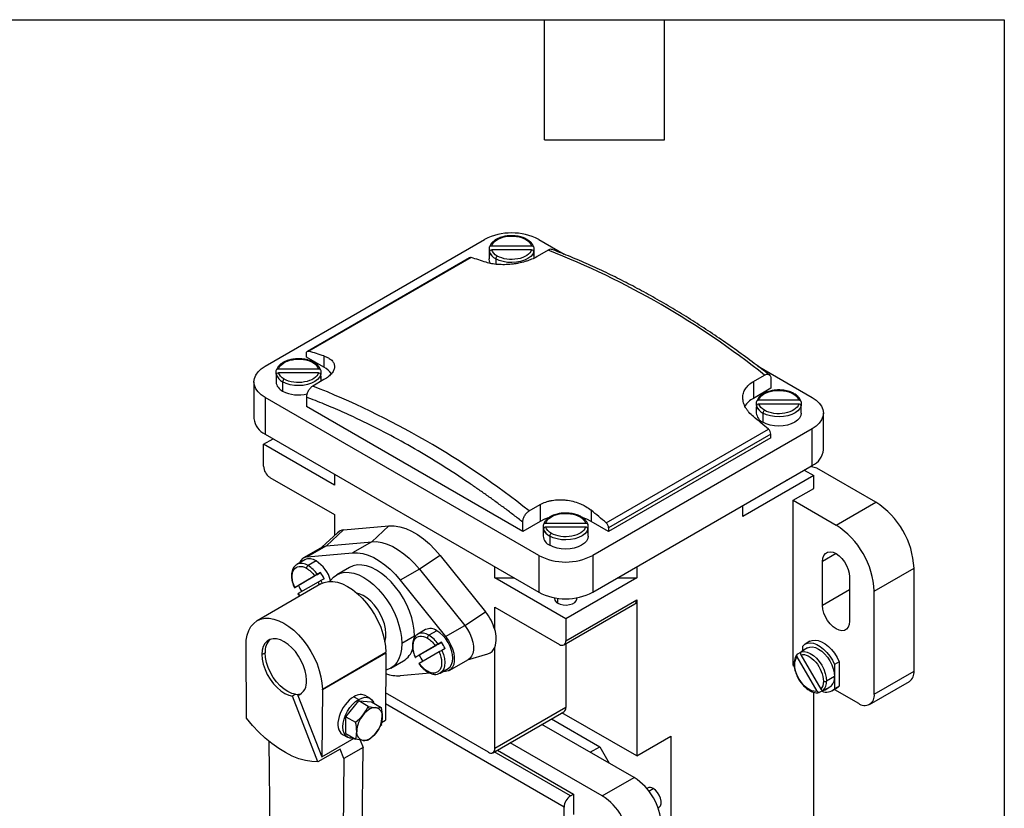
# Model space of a CAD drawing. Header units: millimetres. Extents: x 22 to 956, y 22 to 733.
# Tile 9 of 9: x 737 to 956, y 558 to 733. Entities that reach past the tile are written whole.
import ezdxf

# ---------------------------------------------------------------- set-up
doc = ezdxf.new("R2010")
doc.units = ezdxf.units.MM
doc.header["$LTSCALE"] = 3.5
doc.layers.add('TEXT', color=140, linetype='Continuous', lineweight=25)

msp = doc.modelspace()

# ---------------------------------------------------------------- linework, layer by layer
for p, q in [((791.35, 656.391), (840.141, 684.557)), ((841.723, 683.182), (850.579, 683.182)), ((852.162, 684.557), (857.815, 681.293)), ((841.151, 681.496), (841.151, 680.271)), ((841.216, 681.957), (841.216, 682.774)), ((841.216, 681.85), (841.216, 681.034)), ((850.579, 682.259), (841.723, 682.259)), ((851.087, 682.774), (851.087, 681.957)), ((851.087, 681.034), (851.087, 681.85)), ((851.151, 680.429), (851.151, 681.496)), ((854.283, 682.188), (851.808, 680.759)), ((836.812, 680.525), (800.75, 659.706)), ((837.147, 680.548), (801.085, 659.73)), ((842.616, 680.271), (842.616, 679.069)), ((800.543, 658.432), (800.543, 659.248)), ((804.432, 656.187), (800.543, 658.432)), ((804.432, 658.677), (804.432, 656.187)), ((793.839, 654.608), (793.839, 655.424)), ((793.839, 654.501), (793.839, 653.684)), ((794.347, 655.833), (803.203, 655.833)), ((803.203, 654.909), (794.347, 654.909)), ((803.711, 655.424), (803.711, 654.608)), ((803.711, 653.684), (803.711, 654.501)), ((900.829, 656.462), (912.973, 649.451)), ((788.861, 652.921), (788.861, 644.756)), ((793.775, 654.146), (793.775, 652.921)), ((795.239, 652.921), (795.239, 650.88)), ((804.432, 653.41), (801.957, 651.981)), ((803.775, 653.031), (803.775, 654.146)), ((899.891, 653.002), (902.366, 654.43)), ((899.891, 653.002), (899.891, 649.247)), ((903.78, 653.589), (903.78, 651.492)), ((903.78, 651.492), (899.891, 649.247)), ((852.162, 614.346), (791.35, 649.451)), ((791.35, 649.451), (791.35, 641.286)), ((800.543, 649.507), (800.543, 647.41)), ((900.613, 647.668), (900.613, 648.485)), ((901.12, 648.893), (909.976, 648.893)), ((909.976, 647.969), (901.12, 647.969)), ((910.484, 648.485), (910.484, 647.668)), ((848.626, 619.652), (800.543, 647.41)), ((900.548, 647.206), (900.548, 645.982)), ((900.613, 647.561), (900.613, 646.745)), ((902.013, 645.982), (902.013, 643.941)), ((910.484, 646.745), (910.484, 647.561)), ((910.548, 645.982), (910.548, 647.206)), ((915.462, 637.816), (915.462, 645.982)), ((912.973, 642.512), (864.182, 614.346)), ((867.176, 621.576), (903.238, 642.394)), ((912.973, 634.346), (912.973, 642.512)), ((790.997, 639.04), (793.119, 640.265)), ((791.35, 641.286), (852.162, 606.18)), ((903.78, 641.287), (867.718, 620.469)), ((903.78, 640.471), (867.718, 619.652)), ((903.78, 640.471), (903.78, 641.287)), ((790.997, 634.148), (790.997, 639.04)), ((806.775, 629.931), (790.997, 639.04)), ((796.955, 638.051), (797.007, 638.019)), ((797.007, 638.019), (797.007, 638.02)), ((797.007, 638.019), (797.061, 637.989)), ((864.182, 606.18), (912.973, 634.346)), ((911.204, 633.326), (913.326, 632.1)), ((914.033, 633.733), (912.547, 634.101)), ((927.115, 626.181), (914.033, 633.733)), ((792.411, 631.698), (806.775, 623.406)), ((806.775, 632.382), (806.775, 629.931)), ((913.326, 632.1), (897.548, 622.992)), ((907.262, 631.05), (907.368, 631.111)), ((913.326, 629.243), (913.326, 632.1)), ((908.73, 626.589), (913.326, 629.243)), ((908.73, 589.845), (908.73, 626.589)), ((908.73, 626.589), (918.276, 621.078)), ((918.276, 621.078), (927.115, 626.181)), ((850.04, 624.223), (852.515, 625.652)), ((852.515, 625.652), (852.515, 621.898)), ((863.829, 624.387), (863.829, 621.898)), ((897.548, 622.992), (897.548, 625.442)), ((806.775, 623.406), (806.775, 618.785)), ((852.515, 621.898), (848.626, 619.652)), ((848.626, 619.652), (848.626, 621.749)), ((867.718, 619.652), (863.829, 621.898)), ((808.798, 619.993), (804.962, 616.496)), ((808.798, 619.993), (818.875, 620.894)), ((818.875, 620.894), (815.038, 617.397)), ((853.172, 619.857), (853.172, 618.632)), ((853.236, 620.319), (853.236, 621.135)), ((853.236, 620.211), (853.236, 619.395)), ((853.744, 621.543), (862.6, 621.543)), ((862.6, 620.62), (853.744, 620.62)), ((863.108, 621.135), (863.108, 620.319)), ((863.108, 619.395), (863.108, 620.211)), ((863.172, 618.632), (863.172, 619.857)), ((867.718, 620.469), (867.718, 619.652)), ((807.405, 619.379), (803.97, 616.139)), ((804.962, 616.496), (815.038, 617.397)), ((815.038, 617.397), (810.796, 614.948)), ((854.636, 618.632), (854.636, 616.591)), ((804.157, 616.247), (799.914, 613.798)), ((804.962, 616.496), (800.72, 614.047)), ((800.164, 613.365), (798.397, 612.344)), ((800.72, 614.047), (810.796, 614.948)), ((802.664, 613.117), (800.896, 612.097)), ((830.294, 614.301), (825.645, 611.274)), ((830.294, 614.301), (840.371, 601.767)), ((852.162, 614.346), (852.162, 606.18)), ((864.182, 614.346), (864.182, 606.18)), ((918.277, 614.75), (915.271, 613.015)), ((915.271, 603.216), (915.271, 613.015)), ((810.1, 611.671), (807.271, 610.039)), ((825.645, 611.274), (821.402, 608.824)), ((825.645, 611.274), (835.721, 598.739)), ((842.394, 609.369), (842.394, 611.819)), ((873.95, 611.819), (873.95, 609.369)), ((926.761, 606.382), (935.6, 611.484)), ((935.6, 588.621), (935.6, 611.484)), ((797.929, 607.224), (802.357, 609.782)), ((803.671, 610.54), (798.736, 607.69)), ((802.964, 610.132), (803.671, 610.54)), ((804.471, 609.155), (803.764, 608.746)), ((803.764, 608.746), (804.013, 608.143)), ((821.402, 608.824), (831.479, 596.29)), ((858.172, 600.261), (842.394, 609.369)), ((842.394, 609.369), (846.638, 609.369)), ((873.95, 609.369), (858.172, 600.261)), ((869.706, 609.369), (873.95, 609.369)), ((921.281, 609.545), (921.281, 599.747)), ((803.736, 607.998), (789.594, 599.834)), ((797.851, 607.18), (797.9, 607.084)), ((798.736, 607.69), (798.029, 607.282)), ((803.157, 608.396), (798.729, 605.839)), ((803.157, 608.396), (803.372, 607.787)), ((921.281, 606.686), (915.271, 603.216)), ((926.761, 583.518), (926.761, 606.382)), ((799.154, 605.353), (798.729, 605.839)), ((855.672, 604.96), (855.672, 604.751)), ((856.404, 603.73), (856.404, 604.85)), ((858.172, 595.368), (873.95, 604.477)), ((860.672, 604.751), (860.672, 604.96)), ((873.95, 604.477), (873.95, 569.774)), ((842.394, 602.844), (856.758, 594.552)), ((842.394, 597.888), (842.394, 602.844)), ((857.758, 594.453), (873.536, 603.561)), ((835.721, 598.739), (840.371, 601.767)), ((858.172, 600.261), (858.172, 595.368)), ((827.034, 597.853), (825.267, 596.833)), ((829.534, 597.606), (827.766, 596.585)), ((831.479, 596.29), (835.721, 598.739)), ((824.584, 596.38), (821.756, 594.748)), ((824.582, 596.142), (824.584, 596.38)), ((787.247, 578.14), (787.108, 594.241)), ((824.799, 591.713), (829.227, 594.27)), ((830.541, 595.029), (825.606, 592.178)), ((829.834, 594.62), (830.541, 595.029)), ((831.341, 593.643), (830.634, 593.235)), ((842.394, 571.407), (842.394, 593.904)), ((858.172, 594.692), (858.172, 580.516)), ((911.259, 593.33), (910.551, 592.922)), ((911.887, 593.768), (910.827, 593.155)), ((910.851, 593.17), (910.851, 594.187)), ((912.448, 595.246), (911.387, 594.634)), ((790.643, 592.298), (791.35, 592.707)), ((804.078, 584.641), (818.22, 592.805)), ((818.22, 592.609), (804.078, 584.445)), ((818.22, 592.609), (818.09, 577.704)), ((824.721, 591.668), (824.77, 591.572)), ((825.606, 592.178), (824.899, 591.77)), ((830.027, 592.884), (825.599, 590.327)), ((832.284, 588.76), (836.527, 591.209)), ((836.339, 591.101), (840.863, 592.455)), ((914.08, 584.147), (909.651, 591.817)), ((909.751, 592.46), (910.459, 592.868)), ((910.451, 592.279), (914.88, 584.609)), ((819.27, 589.253), (822.099, 590.886)), ((830.266, 588.172), (832.034, 589.193)), ((908.73, 589.845), (908.979, 589.701)), ((918.983, 590.717), (917.923, 590.104)), ((917.923, 590.104), (917.923, 587.396)), ((918.983, 590.717), (918.983, 585.3)), ((827.953, 588.196), (821.402, 587.61)), ((829.999, 588.071), (830.266, 588.172)), ((830.266, 588.172), (830.043, 588.064)), ((831.479, 588.511), (830.739, 588.445)), ((917.923, 587.396), (916.155, 586.376)), ((917.923, 587.396), (917.923, 584.688)), ((926.761, 583.518), (935.6, 588.621)), ((804.078, 584.445), (803.948, 569.54)), ((915.487, 584.373), (916.194, 584.782)), ((915.826, 584.495), (916.887, 585.107)), ((917.387, 584.241), (918.447, 584.853)), ((917.912, 584.544), (923.226, 581.477)), ((918.983, 585.3), (917.923, 584.688)), ((925.726, 581.229), (934.564, 586.332)), ((798.137, 583.481), (797.43, 583.073)), ((803.105, 568.447), (797.43, 583.073)), ((799.362, 583.591), (798.655, 583.182)), ((798.655, 583.182), (803.948, 569.54)), ((799.428, 583.614), (799.362, 583.591)), ((811.1, 582.937), (812.158, 582.326)), ((814.658, 582.574), (813.59, 583.191)), ((840.98, 570.59), (818.143, 583.774)), ((913.326, 511.661), (913.326, 583.918)), ((915.394, 584.32), (914.687, 583.912)), ((809.33, 578.497), (812.158, 582.015)), ((814.291, 580.784), (812.158, 582.015)), ((812.158, 582.015), (814.987, 581.762)), ((814.543, 580.133), (814.291, 580.784)), ((814.987, 581.762), (817.119, 580.531)), ((857.818, 558.415), (818.122, 581.331)), ((858.172, 580.516), (842.394, 571.407)), ((809.33, 578.497), (811.462, 577.265)), ((809.33, 574.725), (809.33, 578.497)), ((841.98, 570.491), (857.758, 579.6)), ((854.999, 578.007), (865.728, 571.813)), ((873.95, 569.774), (857.343, 579.361)), ((817.247, 576.611), (816.951, 576.441)), ((817.145, 576.874), (817.247, 576.611)), ((817.217, 577.2), (818.09, 577.704)), ((873.375, 564.947), (852.875, 576.781)), ((803.948, 569.54), (811.13, 573.686)), ((808.54, 574.559), (809.658, 573.913)), ((809.33, 574.725), (811.462, 573.494)), ((814.291, 573.241), (814.543, 573.6)), ((873.95, 569.774), (881.507, 574.136)), ((881.507, 574.136), (881.507, 544.485)), ((792.734, 518.633), (792.266, 572.979)), ((808.054, 571.305), (803.105, 568.447)), ((808.87, 569.202), (808.054, 571.305)), ((813.113, 571.652), (808.87, 569.202)), ((812.47, 573.308), (813.113, 571.652)), ((812.563, 508.514), (813.113, 571.652)), ((866.304, 560.865), (845.804, 572.699)), ((863.604, 570.587), (865.728, 571.813)), ((865.728, 571.813), (867.852, 568.135)), ((808.87, 569.202), (808.321, 506.064)), ((859.233, 560.864), (842.268, 570.658)), ((842.975, 571.066), (859.94, 561.272)), ((866.304, 560.865), (873.375, 564.947)), ((876.368, 562.62), (876.187, 562.516)), ((859.233, 560.864), (859.94, 561.272)), ((859.94, 561.272), (859.94, 556.781)), ((876.648, 561.937), (877.617, 562.497)), ((857.818, 555.557), (857.818, 558.415)), ((878.687, 558.186), (878.867, 558.29))]:
    msp.add_line(p, q)
at = {"flags": 128}
for points in [[(851.087, 681.85), (850.83, 681.295), (850.388, 680.779), (849.777, 680.325), (849.023, 679.949), (848.154, 679.667), (847.206, 679.491), (846.216, 679.426), (845.223, 679.476), (844.268, 679.638), (843.387, 679.907), (842.616, 680.271)], [(841.473, 679.252), (841.247, 679.708), (841.151, 680.271)], [(800.543, 659.248), (800.553, 659.378), (800.582, 659.493), (800.63, 659.59), (800.695, 659.666), (800.775, 659.719), (800.869, 659.748), (800.973, 659.751), (801.085, 659.73)], [(791.35, 649.451), (790.484, 650.037), (789.787, 650.693), (789.277, 651.405), (788.965, 652.153), (788.861, 652.921), (788.965, 653.689), (789.277, 654.437), (789.787, 655.149), (790.484, 655.805), (791.35, 656.391)], [(803.711, 654.501), (803.454, 653.945), (803.012, 653.43), (802.401, 652.975), (801.646, 652.599), (800.778, 652.318), (799.83, 652.141), (798.84, 652.076), (797.847, 652.126), (796.892, 652.289), (796.011, 652.557), (795.239, 652.921)], [(912.973, 649.451), (913.839, 648.866), (914.536, 648.209), (915.046, 647.498), (915.358, 646.749), (915.462, 645.982), (915.358, 645.214), (915.046, 644.465), (914.536, 643.754), (913.839, 643.097), (912.973, 642.512)], [(910.484, 647.561), (910.227, 647.005), (909.785, 646.49), (909.174, 646.036), (908.42, 645.66), (907.551, 645.378), (906.603, 645.202), (905.613, 645.137), (904.62, 645.187), (903.665, 645.349), (902.784, 645.618), (902.013, 645.982)], [(910.548, 645.982), (910.452, 645.419), (910.168, 644.877), (909.705, 644.378), (909.084, 643.941), (908.326, 643.582), (907.462, 643.315), (906.524, 643.151), (905.548, 643.095), (904.573, 643.151), (903.635, 643.315), (902.77, 643.582), (902.013, 643.941)], [(854.273, 622.665), (853.47, 622.368), (852.515, 621.898)], [(863.829, 621.898), (862.874, 622.368), (862.058, 622.669)], [(818.875, 620.894), (820.061, 620.897), (821.309, 620.701), (822.601, 620.309), (823.92, 619.725), (825.248, 618.959), (826.567, 618.019), (827.86, 616.92), (829.108, 615.675), (830.294, 614.301)], [(863.108, 620.211), (862.851, 619.656), (862.409, 619.14), (861.798, 618.686), (861.043, 618.31), (860.175, 618.029), (859.227, 617.852), (858.237, 617.787), (857.244, 617.837), (856.289, 617.999), (855.408, 618.268), (854.636, 618.632)], [(815.038, 617.397), (816.141, 617.4), (817.3, 617.218), (818.5, 616.853), (819.725, 616.311), (820.958, 615.599), (822.184, 614.727), (823.384, 613.706), (824.543, 612.549), (825.645, 611.274)], [(863.172, 618.632), (863.076, 618.069), (862.791, 617.527), (862.329, 617.028), (861.708, 616.591), (860.95, 616.232), (860.085, 615.965), (859.147, 615.801), (858.172, 615.746), (857.197, 615.801), (856.259, 615.965), (855.394, 616.232), (854.636, 616.591)], [(804.157, 616.247), (804.36, 616.348), (804.962, 616.496)], [(915.271, 613.015), (915.346, 613.744), (915.568, 614.349), (915.926, 614.8), (916.402, 615.075), (916.972, 615.159), (917.607, 615.049), (918.276, 614.75), (918.945, 614.277), (919.58, 613.654), (920.15, 612.911), (920.626, 612.087), (920.984, 611.223), (921.206, 610.361), (921.281, 609.545)], [(810.796, 614.948), (811.898, 614.95), (813.057, 614.769), (814.257, 614.404), (815.482, 613.862), (816.716, 613.15), (817.941, 612.278), (819.141, 611.256), (820.3, 610.1), (821.402, 608.824)], [(798.272, 612.265), (798.364, 612.325), (798.397, 612.344)], [(824.584, 596.38), (824.512, 597.701), (824.295, 599.083), (823.939, 600.503), (823.448, 601.936), (822.831, 603.358), (822.099, 604.744), (821.265, 606.071), (820.342, 607.315), (819.346, 608.457), (818.295, 609.476), (817.207, 610.354), (816.099, 611.077), (814.992, 611.633), (813.903, 612.011), (812.852, 612.206), (811.856, 612.214), (810.934, 612.034), (810.1, 611.671)], [(803.736, 607.998), (804.503, 608.339), (805.419, 608.533), (806.41, 608.539), (807.457, 608.359), (808.544, 607.994), (809.65, 607.452), (810.759, 606.741), (811.849, 605.874), (812.904, 604.865), (813.904, 603.733), (814.833, 602.495), (815.675, 601.174), (816.415, 599.791), (817.041, 598.371), (817.542, 596.938), (817.909, 595.517), (818.136, 594.131), (818.22, 592.805)], [(805.77, 608.557), (805.922, 608.787), (806.539, 609.497), (807.271, 610.038), (808.105, 610.402), (809.028, 610.581), (810.024, 610.573), (811.075, 610.378), (812.163, 610), (813.271, 609.445), (814.378, 608.721), (815.467, 607.843), (816.518, 606.824), (817.513, 605.683), (818.436, 604.438), (819.271, 603.111), (820.003, 601.725), (820.619, 600.303), (821.11, 598.87), (821.467, 597.451), (821.683, 596.068), (821.756, 594.748)], [(817.979, 595.165), (818.17, 596.001), (818.218, 596.968), (818.116, 598.016), (817.867, 599.114), (817.478, 600.228), (816.961, 601.324), (816.333, 602.369), (815.611, 603.332), (814.818, 604.182), (813.978, 604.895), (813.116, 605.448), (812.26, 605.825), (811.745, 605.964)], [(856.404, 603.73), (856.974, 603.484), (857.641, 603.341), (858.35, 603.311), (859.046, 603.399), (859.67, 603.595), (860.173, 603.886), (860.514, 604.246), (860.666, 604.648), (860.672, 604.751)], [(921.281, 599.747), (921.206, 599.018), (920.984, 598.413), (920.626, 597.961), (920.15, 597.687), (919.58, 597.602), (918.945, 597.712), (918.276, 598.011), (917.607, 598.484), (916.972, 599.108), (916.402, 599.85), (915.926, 600.674), (915.568, 601.539), (915.346, 602.401), (915.271, 603.216)], [(787.108, 594.241), (787.17, 595.485), (787.375, 596.626), (787.722, 597.644), (788.203, 598.522), (788.81, 599.244), (789.533, 599.798), (790.36, 600.175), (791.277, 600.369), (792.268, 600.375), (793.315, 600.195), (794.401, 599.83), (795.508, 599.288), (796.616, 598.577), (797.707, 597.71), (798.762, 596.701), (799.762, 595.569), (800.691, 594.331), (801.533, 593.01), (802.273, 591.627), (802.899, 590.207), (803.4, 588.774), (803.767, 587.353), (803.994, 585.967), (804.078, 584.641)], [(832.034, 589.193), (832.034, 589.193), (832.474, 589.558), (832.801, 590.075), (833.002, 590.725), (833.07, 591.482), (833.002, 592.318), (832.801, 593.2), (832.474, 594.094), (832.034, 594.967), (831.498, 595.784), (830.887, 596.514), (830.224, 597.129), (829.534, 597.606)], [(835.721, 598.739), (836.324, 597.896), (836.834, 596.984), (837.234, 596.035), (837.508, 595.083), (837.648, 594.164), (837.648, 593.31), (837.508, 592.553), (837.234, 591.919), (836.834, 591.431), (836.527, 591.209)], [(800.543, 586.583), (800.468, 587.619), (800.244, 588.711), (799.88, 589.824), (799.385, 590.926), (798.775, 591.983), (798.068, 592.962), (797.286, 593.835), (796.453, 594.574), (795.593, 595.157), (794.734, 595.566), (793.9, 595.789), (793.118, 595.82), (792.411, 595.656), (791.801, 595.304), (791.306, 594.773), (790.942, 594.081), (790.718, 593.247), (790.643, 592.298)], [(825.142, 596.753), (825.234, 596.814), (825.267, 596.833)], [(831.479, 596.29), (832.081, 595.447), (832.591, 594.534), (832.991, 593.585), (833.266, 592.634), (833.406, 591.715), (833.406, 590.861), (833.266, 590.104), (832.991, 589.47), (832.591, 588.982), (832.081, 588.659), (831.479, 588.511)], [(912.448, 595.246), (912.959, 595.454), (913.611, 595.526), (914.321, 595.423), (915.068, 595.148), (915.827, 594.71), (916.574, 594.123), (917.285, 593.405), (917.936, 592.581), (918.509, 591.675), (918.983, 590.717)], [(821.756, 594.748), (821.683, 593.511), (821.467, 592.378), (821.11, 591.371), (820.619, 590.505), (820.003, 589.795), (819.271, 589.254), (818.436, 588.89), (818.187, 588.822)], [(830.634, 593.235), (830.987, 592.327), (831.212, 591.426), (831.301, 590.568), (831.249, 589.787), (831.058, 589.113), (830.738, 588.574), (830.299, 588.191), (830.266, 588.172)], [(910.851, 594.187), (911.326, 594.597), (911.898, 594.842), (912.55, 594.914), (913.261, 594.811), (914.008, 594.536), (914.766, 594.098), (915.513, 593.511), (916.224, 592.793), (916.876, 591.968), (917.448, 591.062), (917.923, 590.104)], [(911.887, 593.768), (912.423, 593.966), (913.034, 593.99), (913.697, 593.84), (914.387, 593.52), (915.077, 593.043), (915.74, 592.428), (916.351, 591.698), (916.887, 590.881), (917.327, 590.009), (917.653, 589.114), (917.855, 588.232), (917.923, 587.396)], [(790.643, 592.298), (790.721, 591.245), (790.951, 590.135), (791.328, 589.003), (791.838, 587.885), (792.465, 586.816), (793.191, 585.829), (793.993, 584.956), (794.844, 584.223), (795.719, 583.654), (796.59, 583.267), (797.43, 583.073)], [(798.137, 583.481), (797.297, 583.675), (796.426, 584.062), (795.551, 584.631), (794.7, 585.364), (793.899, 586.238), (793.173, 587.224), (792.545, 588.294), (792.035, 589.412), (791.659, 590.543), (791.428, 591.653), (791.35, 592.707)], [(910.551, 592.922), (911.161, 592.978), (911.829, 592.853), (912.528, 592.551), (913.23, 592.085), (913.908, 591.474), (914.536, 590.742), (915.087, 589.917), (915.54, 589.032), (915.877, 588.123), (916.085, 587.226), (916.155, 586.376)], [(811.057, 573.728), (810.805, 573.691), (810.194, 573.715), (809.658, 573.913), (809.219, 574.278), (808.892, 574.796), (808.691, 575.445), (808.623, 576.203), (808.691, 577.038), (808.892, 577.92), (809.219, 578.815), (809.658, 579.687), (810.194, 580.504), (810.805, 581.234), (811.469, 581.85), (812.158, 582.326)], [(812.158, 582.326), (812.848, 582.646), (813.511, 582.797), (814.123, 582.772), (814.658, 582.574), (815.098, 582.209), (815.425, 581.692), (815.518, 581.456)], [(803.105, 568.447), (801.738, 568.505), (800.319, 568.743), (798.859, 569.158), (797.371, 569.746), (795.868, 570.504), (794.363, 571.424), (792.868, 572.499), (791.397, 573.719), (789.961, 575.074), (788.574, 576.552), (787.247, 578.14)], [(878.867, 558.29), (878.953, 558.347), (879.225, 558.679), (879.367, 559.155), (879.367, 559.736), (879.225, 560.375), (878.953, 561.021), (878.573, 561.621), (878.115, 562.126), (877.617, 562.497)]]:
    msp.add_lwpolyline(points, dxfattribs=at)
for centre, radius, start, end in [((846.151, 673.064), 12.969, 62.39104, 117.60896), ((849.48, 684.353), 0.252, 65.70698, 125.61635), ((842.843, 681.496), 1.691, 164.15274, 195.84726), ((843.878, 682.801), 2.827, 199.64484, 243.47316), ((843.383, 680.236), 0.768, 122.60548, 177.39452), ((849.46, 681.496), 1.691, 344.15274, 15.84726), ((786.166, 508.669), 186.411, 51.43839, 68.56699), ((837.006, 680.162), 0.411, 69.88999, 118.06396), ((799.576, 555.26), 130.8, 71.77018, 73.30727), ((763.514, 534.442), 130.8, 71.77018, 73.30727), ((802.103, 657.003), 0.252, 65.70698, 125.61635), ((795.466, 654.146), 1.691, 164.15274, 195.84726), ((796.502, 655.451), 2.827, 199.64484, 243.47316), ((802.084, 654.146), 1.691, 344.15274, 15.84726), ((801.855, 651.447), 5.395, 37.56819, 61.46736), ((796.277, 653.171), 2.515, 185.6948, 245.62534), ((796.007, 652.887), 0.768, 122.60548, 177.39452), ((798.79, 657.759), 7.741, 242.70193, 284.17376), ((732.381, 475.933), 189.298, 51.56998, 68.4354), ((908.877, 650.064), 0.252, 65.70698, 125.61635), ((902.332, 644.694), 5.166, 118.19151, 147.5185), ((902.24, 647.206), 1.691, 164.15274, 195.84726), ((903.05, 646.231), 2.515, 185.6948, 245.62534), ((903.275, 648.512), 2.827, 199.64484, 243.47316), ((902.78, 645.947), 0.768, 122.60548, 177.39452), ((908.857, 647.206), 1.691, 344.15274, 15.84726), ((793.175, 645.223), 4.34, 186.18746, 245.13268), ((738.901, 450.157), 252.907, 49.4739, 50.46426), ((902.215, 641.207), 1.567, 2.93412, 49.23951), ((911.245, 638.215), 4.237, 294.07431, 354.60555), ((794.067, 634.288), 3.074, 182.60548, 237.39452), ((917.178, 610.646), 18.442, 2.60548, 57.39452), ((702.838, 429.339), 252.907, 49.4739, 50.46426), ((861.5, 622.714), 0.252, 65.70698, 125.61635), ((808.976, 617.702), 2.298, 94.42581, 133.12189), ((854.863, 619.857), 1.691, 164.15274, 195.84726), ((855.899, 621.162), 2.827, 199.64484, 243.47316), ((861.481, 619.857), 1.691, 344.15274, 15.84726), ((866.153, 620.389), 1.567, 2.93412, 49.23951), ((908.339, 605.543), 18.442, 2.60548, 57.39452), ((855.674, 618.881), 2.515, 185.6948, 245.62534), ((855.404, 618.597), 0.768, 122.60548, 177.39452), ((800.915, 612.051), 2.006, 95.58858, 160.99787), ((801.2, 611.073), 2.515, 54.38242, 114.30712), ((798.485, 606.607), 7.737, 16.25836, 57.30273), ((858.172, 625.838), 12.969, 242.39104, 297.60896), ((799.433, 610.06), 2.508, 54.29144, 114.3981), ((801.31, 611.45), 0.768, 122.60548, 177.39452), ((797.347, 606.291), 6.805, 34.36468, 58.56153), ((796.641, 605.558), 8.616, 24.67264, 35.32736), ((806.565, 611.287), 8.616, 204.67264, 215.32736), ((858.172, 617.673), 12.969, 242.39104, 297.60896), ((856.903, 604.861), 1.236, 185.11548, 246.20466), ((872.999, 604.356), 0.959, 304.05635, 7.25583), ((831.637, 594.744), 11.207, 16.29536, 38.80433), ((828.07, 595.561), 2.515, 54.38242, 114.30712), ((836.561, 595.896), 6.164, 341.14391, 18.85609), ((795.11, 592.99), 3.77, 134.55423, 184.31002), ((826.303, 594.549), 2.508, 54.29144, 114.3981), ((828.18, 595.938), 0.768, 122.60548, 177.39452), ((824.217, 590.779), 6.805, 34.36468, 58.56153), ((857.31, 595.229), 0.873, 230.79671, 9.21404), ((819.588, 594.955), 4.781, 301.6809, 343.84934), ((823.511, 590.046), 8.616, 24.67264, 35.32736), ((840.143, 594.75), 2.405, 287.42655, 339.41434), ((911.672, 591.69), 1.692, 104.16064, 135.85011), ((806.906, 592.707), 11.315, 359.50382, 0.49618), ((833.436, 595.775), 8.616, 204.67264, 215.32736), ((909.176, 590.271), 0.24, 184.0445, 247.26216), ((820.867, 595.419), 7.827, 249.92583, 273.92177), ((827.651, 588.594), 0.24, 172.74283, 235.95703), ((915.544, 587.094), 2.398, 304.05635, 7.25583), ((933.15, 588.351), 2.465, 305.01333, 6.29885), ((797.29, 586.165), 3.28, 294.59348, 7.3392), ((792.764, 584.543), 11.315, 359.50382, 0.49618), ((916.169, 586.429), 2.471, 245.62391, 315.21866), ((914.98, 585.96), 1.692, 284.16064, 315.85011), ((915.801, 587.058), 0.769, 242.60967, 297.39033), ((913.332, 586.205), 2.828, 319.6457, 3.46908), ((917.414, 586.637), 2.061, 300.10062, 319.59024), ((798.503, 586.295), 2.838, 262.5964, 287.62264), ((924.606, 583.169), 2.184, 230.79671, 9.21404), ((817.233, 575.675), 5.207, 121.1059, 142.02127), ((815.857, 578.059), 2.454, 87.64224, 122.34928), ((815.636, 578.782), 1.759, 350.74812, 79.45322), ((857.221, 580.395), 0.959, 304.05635, 7.25583), ((817.848, 574.951), 6.14, 140.22793, 177.36071), ((811.239, 578.782), 6.14, 320.22793, 357.36071), ((813.451, 574.951), 1.759, 170.74812, 259.45322), ((813.23, 575.674), 2.454, 267.64224, 302.34928), ((811.854, 578.058), 5.207, 301.1059, 322.02127), ((841.532, 571.267), 0.873, 230.79671, 9.21404), ((866.429, 553.996), 12.967, 2.38686, 57.61314), ((876.888, 561.499), 1.236, 53.8034, 114.88614), ((860.889, 558.275), 3.074, 122.60548, 177.39452), ((859.358, 549.914), 12.967, 2.38686, 57.61314)]:
    msp.add_arc(centre, radius, start, end)
for start_param, end_param in [(0.7902188, 3.1464945), (0.0049019, 0.7902188)]:
    msp.add_ellipse((811.065, 578.875), major_axis=(2.537, 4.309), ratio=0.5715801, start_param=start_param, end_param=end_param)
for points, knots in [([(849.583, 684.582), (849.362, 684.697), (848.941, 684.916), (848.05, 685.206), (847.023, 685.391), (845.973, 685.422), (845.065, 685.351), (844.099, 685.17), (843.211, 684.857), (842.48, 684.454), (841.945, 684.038), (841.491, 683.522), (841.341, 683.128), (841.262, 682.922)], [0, 0, 0, 0, 0.0822452, 0.1568253, 0.2828273, 0.3787154, 0.4488685, 0.5383827, 0.6595205, 0.732317, 0.8132804, 0.9024862, 1, 1, 1, 1]), ([(841.723, 683.182), (842.021, 684.133), (843.209, 684.911), (846.405, 685.488), (848.149, 685.241), (849.333, 684.557)], [0, 0, 0, 0, 0.5, 0.5, 1, 1, 1, 1]), ([(841.216, 682.774), (841.216, 682.883), (841.271, 682.989), (841.459, 683.139), (841.59, 683.182), (841.723, 683.182)], [0, 0, 0, 0, 0.5, 0.5, 1, 1, 1, 1]), ([(851.069, 682.864), (851.068, 682.876), (851.04, 683.074), (850.839, 683.435), (850.479, 683.915), (850.048, 684.299), (849.712, 684.495), (849.574, 684.576)], [0, 0, 0, 0, 0.0167901, 0.2831674, 0.5513291, 0.8157885, 1, 1, 1, 1]), ([(850.579, 683.182), (850.713, 683.182), (850.843, 683.139), (851.031, 682.989), (851.087, 682.883), (851.087, 682.774)], [0, 0, 0, 0, 0.5, 0.5, 1, 1, 1, 1]), ([(851.808, 680.759), (851.431, 680.542), (851.023, 680.342), (850.367, 680.068), (850.14, 679.981), (849.673, 679.815), (849.431, 679.736), (848.699, 679.519), (848.197, 679.397), (847.423, 679.245), (847.16, 679.2), (846.635, 679.121), (846.373, 679.088), (845.59, 679.006), (845.072, 678.975), (844.042, 678.959), (843.543, 678.975), (842.828, 679.031), (842.594, 679.055), (842.136, 679.115), (841.911, 679.151), (841.263, 679.272), (840.863, 679.374), (840.494, 679.495)], [0, 0, 0, 0, 0.125, 0.125, 0.1875, 0.1875, 0.25, 0.25, 0.375, 0.375, 0.4375, 0.4375, 0.5, 0.5, 0.625, 0.625, 0.75, 0.75, 0.8125, 0.8125, 0.875, 0.875, 1, 1, 1, 1]), ([(841.723, 682.259), (841.59, 682.259), (841.46, 682.215), (841.272, 682.065), (841.216, 681.959), (841.216, 681.85)], [0, 0, 0, 0, 0.5, 0.5, 1, 1, 1, 1]), ([(850.579, 682.259), (850.282, 681.307), (849.093, 680.53), (845.897, 679.952), (844.153, 680.2), (842.969, 680.883)], [0, 0, 0, 0, 0.5, 0.5, 1, 1, 1, 1]), ([(851.087, 681.85), (851.087, 681.959), (851.031, 682.065), (850.843, 682.215), (850.712, 682.259), (850.579, 682.259)], [0, 0, 0, 0, 0.5, 0.5, 1, 1, 1, 1]), ([(855.17, 682.303), (855.12, 682.33), (854.956, 682.418), (854.635, 682.363), (854.38, 682.236), (854.283, 682.188)], [0, 0, 0, 0, 0.2101794, 0.700112, 1, 1, 1, 1]), ([(903.437, 654.466), (902.319, 655.329), (899.912, 657.186), (896.193, 659.901), (892.286, 662.637), (888.364, 665.254), (884.429, 667.753), (880.486, 670.13), (876.537, 672.384), (872.586, 674.511), (868.636, 676.51), (864.69, 678.381), (860.751, 680.112), (857.578, 681.425), (855.724, 682.112), (855.175, 682.316)], [0, 0, 0, 0, 0.0702355, 0.1512475, 0.2323554, 0.3135503, 0.3948245, 0.4761716, 0.5575863, 0.6390642, 0.7206022, 0.8021976, 0.8838484, 0.9655537, 1, 1, 1, 1]), ([(802.207, 657.232), (801.986, 657.347), (801.565, 657.566), (800.674, 657.856), (799.647, 658.041), (798.597, 658.072), (797.688, 658.002), (796.723, 657.821), (795.834, 657.507), (795.104, 657.105), (794.569, 656.688), (794.115, 656.173), (793.965, 655.778), (793.886, 655.572)], [0, 0, 0, 0, 0.0822452, 0.1568253, 0.2828273, 0.3787154, 0.4488685, 0.5383827, 0.6595205, 0.732317, 0.8132804, 0.9024862, 1, 1, 1, 1]), ([(794.347, 655.833), (794.644, 656.784), (795.833, 657.561), (799.029, 658.139), (800.773, 657.891), (801.957, 657.208)], [0, 0, 0, 0, 0.5, 0.5, 1, 1, 1, 1]), ([(803.693, 655.514), (803.691, 655.526), (803.664, 655.724), (803.463, 656.085), (803.103, 656.565), (802.671, 656.949), (802.336, 657.146), (802.198, 657.226)], [0, 0, 0, 0, 0.0167901, 0.2831674, 0.5513291, 0.8157885, 1, 1, 1, 1]), ([(804.432, 658.677), (804.801, 658.555), (805.128, 658.413), (805.559, 658.171), (805.693, 658.085), (805.939, 657.903), (806.053, 657.807), (806.355, 657.508), (806.508, 657.295), (806.717, 656.843), (806.772, 656.6), (806.778, 656.109), (806.73, 655.859), (806.58, 655.476), (806.517, 655.346), (806.366, 655.091), (806.279, 654.964), (805.981, 654.587), (805.735, 654.34), (805.145, 653.857), (804.809, 653.628), (804.432, 653.41)], [0, 0, 0, 0, 0.125, 0.125, 0.1875, 0.1875, 0.25, 0.25, 0.375, 0.375, 0.5, 0.5, 0.625, 0.625, 0.6875, 0.6875, 0.75, 0.75, 0.875, 0.875, 1, 1, 1, 1]), ([(793.839, 655.424), (793.839, 655.533), (793.895, 655.639), (794.083, 655.789), (794.214, 655.833), (794.347, 655.833)], [0, 0, 0, 0, 0.5, 0.5, 1, 1, 1, 1]), ([(794.347, 654.909), (794.214, 654.909), (794.083, 654.866), (793.895, 654.715), (793.839, 654.609), (793.839, 654.501)], [0, 0, 0, 0, 0.5, 0.5, 1, 1, 1, 1]), ([(803.203, 654.909), (802.906, 653.958), (801.717, 653.18), (798.521, 652.603), (796.777, 652.85), (795.593, 653.534)], [0, 0, 0, 0, 0.5, 0.5, 1, 1, 1, 1]), ([(803.203, 655.833), (803.336, 655.833), (803.467, 655.789), (803.655, 655.639), (803.711, 655.533), (803.711, 655.424)], [0, 0, 0, 0, 0.5, 0.5, 1, 1, 1, 1]), ([(803.711, 654.501), (803.711, 654.609), (803.655, 654.715), (803.467, 654.865), (803.336, 654.909), (803.203, 654.909)], [0, 0, 0, 0, 0.5, 0.5, 1, 1, 1, 1]), ([(902.366, 654.43), (902.46, 654.485), (902.553, 654.527), (902.735, 654.589), (902.825, 654.609), (902.997, 654.624), (903.078, 654.62), (903.232, 654.588), (903.305, 654.559), (903.499, 654.442), (903.604, 654.318), (903.743, 654.001), (903.78, 653.806), (903.78, 653.589)], [0, 0, 0, 0, 0.125, 0.125, 0.25, 0.25, 0.375, 0.375, 0.5, 0.5, 0.75, 0.75, 1, 1, 1, 1]), ([(899.891, 645.206), (899.523, 645.51), (899.195, 645.829), (898.764, 646.327), (898.63, 646.497), (898.384, 646.843), (898.27, 647.021), (897.968, 647.554), (897.816, 647.913), (897.607, 648.637), (897.551, 649.006), (897.545, 649.721), (897.593, 650.071), (897.743, 650.584), (897.806, 650.754), (897.957, 651.082), (898.044, 651.241), (898.342, 651.706), (898.589, 651.997), (899.178, 652.539), (899.514, 652.784), (899.891, 653.002)], [0, 0, 0, 0, 0.125, 0.125, 0.1875, 0.1875, 0.25, 0.25, 0.375, 0.375, 0.5, 0.5, 0.625, 0.625, 0.6875, 0.6875, 0.75, 0.75, 0.875, 0.875, 1, 1, 1, 1]), ([(801.957, 651.981), (801.863, 651.927), (801.77, 651.863), (801.589, 651.715), (801.498, 651.63), (801.326, 651.447), (801.245, 651.349), (801.091, 651.139), (801.019, 651.027), (800.824, 650.684), (800.719, 650.439), (800.58, 649.962), (800.543, 649.724), (800.543, 649.507)], [0, 0, 0, 0, 0.125, 0.125, 0.25, 0.25, 0.375, 0.375, 0.5, 0.5, 0.75, 0.75, 1, 1, 1, 1]), ([(908.98, 650.293), (908.759, 650.408), (908.338, 650.627), (907.447, 650.917), (906.42, 651.102), (905.37, 651.133), (904.462, 651.062), (903.496, 650.881), (902.608, 650.567), (901.877, 650.165), (901.342, 649.749), (900.888, 649.233), (900.738, 648.838), (900.659, 648.632)], [0, 0, 0, 0, 0.0822452, 0.1568253, 0.2828273, 0.3787154, 0.4488685, 0.5383827, 0.6595205, 0.732317, 0.8132804, 0.9024862, 1, 1, 1, 1]), ([(901.12, 648.893), (901.417, 649.844), (902.606, 650.622), (905.802, 651.199), (907.546, 650.952), (908.73, 650.268)], [0, 0, 0, 0, 0.5, 0.5, 1, 1, 1, 1]), ([(910.466, 648.575), (910.465, 648.587), (910.437, 648.785), (910.236, 649.146), (909.876, 649.626), (909.445, 650.01), (909.109, 650.206), (908.971, 650.287)], [0, 0, 0, 0, 0.0167901, 0.2831674, 0.5513291, 0.8157885, 1, 1, 1, 1]), ([(848.626, 621.749), (848.296, 622.006), (847.635, 622.518), (846.643, 623.277), (845.651, 624.029), (844.657, 624.774), (843.662, 625.51), (842.666, 626.239), (841.67, 626.96), (840.672, 627.673), (839.674, 628.379), (838.674, 629.077), (837.674, 629.767), (834.998, 631.591), (830.636, 634.436), (824.585, 638.08), (818.533, 641.423), (813.837, 643.781), (810.495, 645.349), (808.497, 646.252), (806.502, 647.12), (804.512, 647.953), (802.525, 648.752), (801.203, 649.256), (800.543, 649.507)], [0, 0, 0, 0, 0.0208045, 0.0416038, 0.0623989, 0.0831909, 0.1039808, 0.1247698, 0.1455589, 0.1663492, 0.1871418, 0.2079377, 0.2287379, 0.2495437, 0.3747682, 0.5000008, 0.6252254, 0.7504579, 0.7920615, 0.8336483, 0.875227, 0.9168061, 0.9583943, 1, 1, 1, 1]), ([(900.613, 648.485), (900.613, 648.593), (900.668, 648.699), (900.856, 648.85), (900.987, 648.893), (901.12, 648.893)], [0, 0, 0, 0, 0.5, 0.5, 1, 1, 1, 1]), ([(901.12, 647.969), (900.987, 647.969), (900.856, 647.926), (900.668, 647.776), (900.613, 647.67), (900.613, 647.561)], [0, 0, 0, 0, 0.5, 0.5, 1, 1, 1, 1]), ([(909.976, 647.969), (909.679, 647.018), (908.49, 646.241), (905.294, 645.663), (903.55, 645.911), (902.366, 646.594)], [0, 0, 0, 0, 0.5, 0.5, 1, 1, 1, 1]), ([(909.976, 648.893), (910.109, 648.893), (910.24, 648.85), (910.428, 648.7), (910.484, 648.593), (910.484, 648.485)], [0, 0, 0, 0, 0.5, 0.5, 1, 1, 1, 1]), ([(910.484, 647.561), (910.484, 647.67), (910.428, 647.776), (910.24, 647.926), (910.109, 647.969), (909.976, 647.969)], [0, 0, 0, 0, 0.5, 0.5, 1, 1, 1, 1]), ([(852.515, 625.652), (852.892, 625.87), (853.3, 626.055), (853.957, 626.285), (854.183, 626.354), (854.651, 626.475), (854.892, 626.528), (855.624, 626.657), (856.126, 626.708), (856.9, 626.73), (857.163, 626.729), (857.688, 626.707), (857.95, 626.687), (858.733, 626.601), (859.251, 626.509), (860.281, 626.251), (860.78, 626.088), (861.496, 625.799), (861.729, 625.695), (862.187, 625.471), (862.412, 625.35), (863.06, 624.97), (863.46, 624.692), (863.829, 624.387)], [0, 0, 0, 0, 0.125, 0.125, 0.1875, 0.1875, 0.25, 0.25, 0.375, 0.375, 0.4375, 0.4375, 0.5, 0.5, 0.625, 0.625, 0.75, 0.75, 0.8125, 0.8125, 0.875, 0.875, 1, 1, 1, 1]), ([(848.626, 621.749), (848.626, 621.858), (848.635, 621.97), (848.67, 622.201), (848.697, 622.321), (848.767, 622.561), (848.81, 622.681), (848.912, 622.919), (848.971, 623.039), (849.101, 623.268), (849.172, 623.378), (849.326, 623.588), (849.409, 623.689), (849.665, 623.962), (849.852, 624.115), (850.04, 624.223)], [0, 0, 0, 0, 0.125, 0.125, 0.25, 0.25, 0.375, 0.375, 0.5, 0.5, 0.625, 0.625, 0.75, 0.75, 1, 1, 1, 1]), ([(853.744, 621.543), (854.041, 622.495), (855.23, 623.272), (858.426, 623.85), (860.17, 623.602), (861.354, 622.919)], [0, 0, 0, 0, 0.5, 0.5, 1, 1, 1, 1]), ([(861.604, 622.943), (861.383, 623.058), (860.962, 623.277), (860.071, 623.567), (859.044, 623.752), (857.994, 623.783), (857.085, 623.713), (856.12, 623.531), (855.231, 623.218), (854.501, 622.815), (853.965, 622.399), (853.512, 621.883), (853.362, 621.489), (853.283, 621.283)], [0, 0, 0, 0, 0.0822452, 0.1568253, 0.2828273, 0.3787154, 0.4488685, 0.5383827, 0.6595205, 0.732317, 0.8132804, 0.9024862, 1, 1, 1, 1]), ([(863.09, 621.225), (863.088, 621.237), (863.061, 621.435), (862.86, 621.796), (862.5, 622.276), (862.068, 622.66), (861.733, 622.857), (861.595, 622.937)], [0, 0, 0, 0, 0.0167901, 0.28316744, 0.55132913, 0.81578855, 1, 1, 1, 1]), ([(853.236, 621.135), (853.236, 621.244), (853.292, 621.35), (853.48, 621.5), (853.611, 621.543), (853.744, 621.543)], [0, 0, 0, 0, 0.5, 0.5, 1, 1, 1, 1]), ([(853.744, 620.62), (853.611, 620.62), (853.48, 620.576), (853.292, 620.426), (853.236, 620.32), (853.236, 620.211)], [0, 0, 0, 0, 0.5, 0.5, 1, 1, 1, 1]), ([(862.6, 620.62), (862.303, 619.669), (861.114, 618.891), (857.918, 618.314), (856.174, 618.561), (854.99, 619.245)], [0, 0, 0, 0, 0.5, 0.5, 1, 1, 1, 1]), ([(862.6, 621.543), (862.733, 621.543), (862.864, 621.5), (863.052, 621.35), (863.108, 621.244), (863.108, 621.135)], [0, 0, 0, 0, 0.5, 0.5, 1, 1, 1, 1]), ([(863.108, 620.211), (863.108, 620.32), (863.052, 620.426), (862.864, 620.576), (862.733, 620.62), (862.6, 620.62)], [0, 0, 0, 0, 0.5, 0.5, 1, 1, 1, 1]), ([(797.929, 607.224), (797.254, 608.737), (797.175, 610.247), (798.272, 612.036), (799.359, 612.168), (800.543, 611.485)], [0, 0, 0, 0, 0.5, 0.5, 1, 1, 1, 1]), ([(798.257, 612.234), (798.144, 612.153), (797.878, 611.963), (797.576, 611.518), (797.344, 610.96), (797.223, 610.335), (797.203, 609.678), (797.273, 608.994), (797.412, 608.352), (797.602, 607.773), (797.739, 607.399), (797.836, 607.21), (797.851, 607.18)], [0, 0, 0, 0, 0.0915524, 0.2158112, 0.3409011, 0.4642645, 0.5838789, 0.6977775, 0.8160006, 0.9032745, 0.9846399, 1, 1, 1, 1]), ([(802.357, 609.782), (802.423, 609.82), (802.526, 609.879), (802.75, 610.009), (802.87, 610.078), (802.964, 610.132)], [0, 0, 0, 0, 0.5, 0.5, 1, 1, 1, 1]), ([(803.764, 608.746), (803.67, 608.692), (803.55, 608.623), (803.327, 608.494), (803.223, 608.434), (803.157, 608.396)], [0, 0, 0, 0, 0.5, 0.5, 1, 1, 1, 1]), ([(797.849, 607.179), (797.849, 607.178), (797.842, 607.174), (797.869, 607.19), (797.911, 607.214), (797.929, 607.224)], [0, 0, 0, 0, 0.0640007, 0.6132955, 1, 1, 1, 1]), ([(798.729, 605.839), (798.703, 605.824), (798.656, 605.797), (798.653, 605.795), (798.652, 605.794)], [0, 0, 0, 0, 0.5658981, 1, 1, 1, 1]), ([(798.653, 605.795), (798.677, 605.757), (798.769, 605.613), (798.903, 605.445), (799.014, 605.322), (799.043, 605.289)], [0, 0, 0, 0, 0.2066126, 0.7897882, 1, 1, 1, 1]), ([(824.799, 591.713), (824.124, 593.225), (824.045, 594.735), (825.142, 596.524), (826.229, 596.656), (827.413, 595.973)], [0, 0, 0, 0, 0.5, 0.5, 1, 1, 1, 1]), ([(825.127, 596.722), (825.014, 596.642), (824.748, 596.451), (824.446, 596.006), (824.214, 595.448), (824.093, 594.823), (824.073, 594.166), (824.143, 593.482), (824.282, 592.84), (824.472, 592.261), (824.609, 591.887), (824.706, 591.698), (824.721, 591.668)], [0, 0, 0, 0, 0.0915524, 0.2158112, 0.3409011, 0.4642645, 0.5838789, 0.6977775, 0.8160006, 0.9032745, 0.9846399, 1, 1, 1, 1]), ([(829.227, 594.27), (829.294, 594.308), (829.396, 594.367), (829.62, 594.497), (829.74, 594.566), (829.834, 594.62)], [0, 0, 0, 0, 0.5, 0.5, 1, 1, 1, 1]), ([(830.634, 593.235), (830.54, 593.18), (830.42, 593.111), (830.197, 592.982), (830.093, 592.923), (830.027, 592.884)], [0, 0, 0, 0, 0.5, 0.5, 1, 1, 1, 1]), ([(824.72, 591.667), (824.719, 591.666), (824.712, 591.662), (824.739, 591.678), (824.781, 591.702), (824.799, 591.713)], [0, 0, 0, 0, 0.0640007, 0.6132955, 1, 1, 1, 1]), ([(830.027, 592.884), (830.702, 591.371), (830.781, 589.862), (829.683, 588.073), (828.597, 587.94), (827.413, 588.624)], [0, 0, 0, 0, 0.5, 0.5, 1, 1, 1, 1]), ([(909.682, 592.4), (909.673, 592.393), (909.515, 592.27), (909.303, 591.915), (909.067, 591.363), (908.95, 590.798), (908.948, 590.409), (908.947, 590.249)], [0, 0, 0, 0, 0.0167262, 0.2831098, 0.5512754, 0.8157395, 1, 1, 1, 1]), ([(909.651, 591.817), (909.585, 591.932), (909.557, 592.066), (909.593, 592.304), (909.657, 592.406), (909.751, 592.46)], [0, 0, 0, 0, 0.5, 0.5, 1, 1, 1, 1]), ([(910.551, 592.922), (910.457, 592.868), (910.393, 592.766), (910.357, 592.529), (910.385, 592.394), (910.451, 592.279)], [0, 0, 0, 0, 0.5, 0.5, 1, 1, 1, 1]), ([(910.451, 592.279), (911.424, 592.497), (912.692, 591.856), (914.79, 589.377), (915.448, 587.743), (915.448, 586.376)], [0, 0, 0, 0, 0.5, 0.5, 1, 1, 1, 1]), ([(825.599, 590.327), (825.573, 590.312), (825.527, 590.285), (825.523, 590.283), (825.522, 590.282)], [0, 0, 0, 0, 0.5658981, 1, 1, 1, 1]), ([(825.523, 590.283), (825.547, 590.245), (825.639, 590.101), (825.876, 589.813), (826.224, 589.412), (826.666, 588.996), (827.099, 588.648), (827.39, 588.477), (827.517, 588.403)], [0, 0, 0, 0, 0.04527076, 0.17304998, 0.38313957, 0.59795314, 0.82535003, 1, 1, 1, 1]), ([(908.937, 590.254), (908.948, 590.005), (908.969, 589.531), (909.163, 588.614), (909.517, 587.632), (910.015, 586.707), (910.53, 585.956), (911.17, 585.21), (911.886, 584.598), (912.599, 584.167), (913.228, 583.911), (913.901, 583.776), (914.318, 583.843), (914.536, 583.878)], [0, 0, 0, 0, 0.0822451, 0.1568252, 0.2828271, 0.3787153, 0.4488684, 0.5383827, 0.6595206, 0.7323171, 0.8132805, 0.9024863, 1, 1, 1, 1]), ([(914.08, 584.147), (913.107, 583.929), (911.84, 584.569), (909.741, 587.048), (909.084, 588.682), (909.084, 590.05)], [0, 0, 0, 0, 0.5, 0.5, 1, 1, 1, 1]), ([(827.516, 588.395), (827.761, 588.271), (828.253, 588.021), (828.981, 587.881), (829.578, 587.888), (829.888, 588.023), (829.999, 588.071)], [0, 0, 0, 0, 0.2775075, 0.5580643, 0.8407218, 1, 1, 1, 1]), ([(914.88, 584.609), (914.946, 584.493), (915.049, 584.402), (915.273, 584.315), (915.393, 584.319), (915.487, 584.373)], [0, 0, 0, 0, 0.5, 0.5, 1, 1, 1, 1]), ([(914.687, 583.912), (914.593, 583.857), (914.473, 583.853), (914.249, 583.94), (914.146, 584.032), (914.08, 584.147)], [0, 0, 0, 0, 0.5, 0.5, 1, 1, 1, 1])]:
    msp.add_open_spline(points, degree=3, knots=knots)
for points in [[(849.333, 684.557), (849.982, 684.183), (850.416, 683.703), (850.579, 683.182)], [(842.969, 680.883), (842.321, 681.258), (841.886, 681.738), (841.723, 682.259)], [(801.957, 657.208), (802.605, 656.833), (803.04, 656.354), (803.203, 655.833)], [(795.593, 653.534), (794.945, 653.908), (794.51, 654.388), (794.347, 654.909)], [(908.73, 650.268), (909.379, 649.894), (909.813, 649.414), (909.976, 648.893)], [(902.366, 646.594), (901.718, 646.969), (901.283, 647.448), (901.12, 647.969)], [(861.354, 622.919), (862.002, 622.544), (862.437, 622.064), (862.6, 621.543)], [(854.99, 619.245), (854.342, 619.619), (853.907, 620.099), (853.744, 620.62)], [(800.543, 611.485), (801.191, 611.11), (801.824, 610.516), (802.357, 609.782)], [(798.029, 607.282), (797.949, 607.236), (797.891, 607.203), (797.864, 607.187)], [(827.413, 595.973), (828.061, 595.598), (828.694, 595.004), (829.227, 594.27)], [(824.899, 591.77), (824.819, 591.724), (824.761, 591.691), (824.734, 591.675)], [(909.084, 590.05), (909.084, 590.798), (909.282, 591.415), (909.651, 591.817)], [(827.413, 588.624), (826.764, 588.998), (826.131, 589.592), (825.599, 590.327)], [(915.448, 586.376), (915.448, 585.627), (915.25, 585.01), (914.88, 584.609)], [(813.129, 578.879), (813.612, 579.479), (813.983, 580.12), (814.291, 580.784)], [(814.291, 580.784), (814.907, 580.654), (815.475, 580.555), (815.958, 580.512)], [(815.958, 580.512), (816.44, 580.468), (816.811, 580.483), (817.119, 580.531)], [(817.119, 580.531), (817.273, 579.826), (817.372, 579.143), (817.372, 578.499)], [(811.462, 577.265), (812.079, 577.751), (812.647, 578.278), (813.129, 578.879)], [(817.372, 578.499), (817.372, 577.856), (817.273, 577.287), (817.119, 576.76)], [(811.715, 575.234), (811.715, 575.877), (811.616, 576.56), (811.462, 577.265)], [(817.119, 576.76), (816.811, 576.096), (816.44, 575.455), (815.958, 574.854)], [(811.462, 573.494), (811.616, 574.021), (811.715, 574.59), (811.715, 575.234)], [(813.129, 573.222), (812.647, 573.265), (812.079, 573.364), (811.462, 573.494)], [(815.958, 574.854), (815.475, 574.254), (814.907, 573.727), (814.291, 573.241)], [(814.291, 573.241), (813.983, 573.193), (813.612, 573.179), (813.129, 573.222)]]:
    msp.add_open_spline(points, degree=3)
at = {"layer": 'TEXT'}
for p, q in [((22.225, 733.425), (955.675, 733.425)), ((853.44, 706.755), (853.44, 733.425)), ((880.11, 706.755), (880.11, 733.425)), ((955.675, 733.425), (955.675, 22.225)), ((853.44, 706.755), (880.11, 706.755))]:
    msp.add_line(p, q, dxfattribs=at)

doc.saveas('drawing.dxf')
